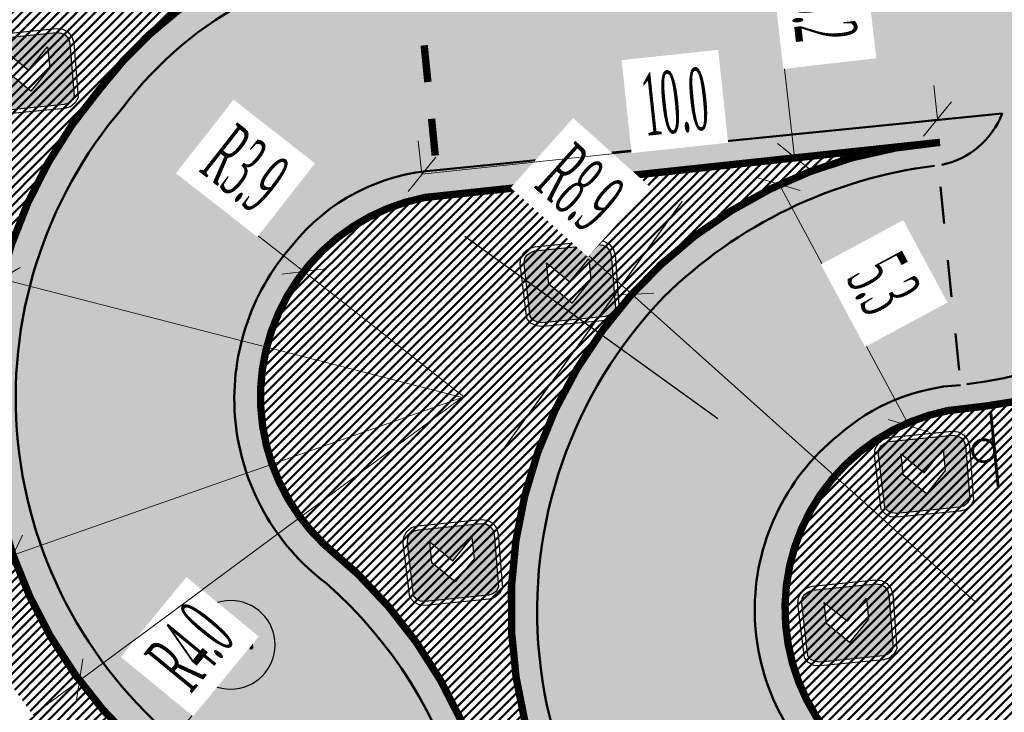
# Model space of a CAD drawing. Extents: x 2931 to 5026, y -2784 to 809.
# Tile 55 of 170: x 3214 to 3233, y -1753 to -1740. Entities that reach past the tile are written whole.
import ezdxf

# ---------------------------------------------------------------- set-up
doc = ezdxf.new("R2010")
doc.units = 0
doc.header["$MEASUREMENT"] = 0
doc.linetypes.add('CONTI', pattern=[0])
doc.layers.add('.', color=7, linetype='Continuous', lineweight=15)
doc.layers.add('SETKR', color=2, linetype='CONTI')
doc.styles.add('TimesNewRomanCyr', font='times.ttf', dxfattribs={"width": 0.4, "height": 1.2})
doc.styles.add('ViTEXT', font='isocpeur.ttf')
doc.dimstyles.new('GENPLAN1', dxfattribs={"dimscale": 0.5, "dimtxt": 1.2, "dimasz": 1.2, "dimexe": 1.3, "dimexo": 1.5, "dimgap": 0.5, "dimtad": 1, "dimdec": 1, "dimzin": 0, "dimdsep": 46, "dimtxsty": 'TimesNewRomanCyr', "dimblk1": 'OBLIQUE', "dimblk2": 'OBLIQUE', "dimsah": 1, "dimcen": 1, "dimadec": 0, "dimazin": 0, "dimtfac": 0.75, "dimtdec": 1, "dimtix": 1, "dimtmove": 0, "dimatfit": 3, "dimfxl": 1, "dimtvp": 1.2, "dimtfill": 1, "dimlwd": 0, "dimlwe": 0, "dimarcsym": 0})
pattern_1 = [(45, (0, 0), (-0.08838834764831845, 0.08838834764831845), [])]

# ---------------------------------------------------------------- blocks, each defined once
blk = doc.blocks.new('BL_333')
at = {"color": 0}
for p, q in [((0, -3), (0, 3)), ((-3, 0), (3, 0))]:
    blk.add_line(p, q, dxfattribs=at)
blk = doc.blocks.new('bstrtthtytt434')
at = {"layer": 'SETKR', "color": 92, "rotation": 324.2135499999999}
blk.add_blockref('BL_333', (3225.458685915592, 517.3150686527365), dxfattribs=at)
blk = doc.blocks.new('ПВПВПАВ')
at = {"layer": '.', "transparency": 33554625}
h = blk.add_hatch(color=256, dxfattribs=at)
h.dxf.hatch_style = 1
h.set_gradient(color1=(255, 0, 0), color2=(255, 0, 0), tint=0.6399999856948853)
h.paths.add_polyline_path([(1396674.333624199, -92008.221899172), (1396726.265784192, -91972.63277917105), (1396758.951864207, -91923.49613917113), (1396772.714424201, -91860.70445917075), (1396772.714424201, -91000.0068591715), (1396758.951864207, -90937.21517917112), (1396726.265784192, -90885.28301916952), (1396674.333624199, -90849.80141917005), (1395955.560168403, -90838.83437917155), (1395892.660968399, -90849.80141917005), (1395840.836328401, -90885.28301916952), (1395808.042728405, -90937.21517917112), (1395794.387688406, -91000.0068591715), (1395794.387688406, -91860.70445917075), (1395808.042728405, -91923.49613917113), (1395840.836328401, -91972.63277917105), (1395892.660968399, -92008.221899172), (1395955.560168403, -92021.8769391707)])
h.paths.add_polyline_path([(1396259.893134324, -91715.87501917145), (1395973.029774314, -91715.87501917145), (1396259.893134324, -91429.01165917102), (1395973.029774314, -91142.1482991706), (1396259.893134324, -91142.1482991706), (1396546.756494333, -91429.01165917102)], flags=16)
at = {"color": 1}
blk.add_lwpolyline([(1396824.539064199, -91000.0068591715), (1396808.196024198, -90915.38861917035), (1396761.747384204, -90847.00589917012), (1396696.160184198, -90800.5572591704), (1395955.560168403, -90784.2142191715), (1395870.8344084, -90800.5572591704), (1395802.559208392, -90847.00589917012), (1395756.110568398, -90915.38861917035), (1395739.660008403, -91000.0068591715), (1395739.660008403, -91860.70445917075), (1395756.110568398, -91942.6346991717), (1395802.559208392, -92010.90989917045), (1395870.8344084, -92057.35853917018), (1395955.560168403, -92073.80909917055), (1396696.160184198, -92057.35853917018), (1396764.435384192, -92010.90989917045), (1396810.8840242, -91942.6346991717), (1396827.334584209, -91860.70445917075), (1396824.539064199, -91000.0068591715)], dxfattribs=at)
blk.add_lwpolyline([(1396772.714424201, -91000.0068591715), (1396758.951864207, -90937.21517917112), (1396726.265784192, -90885.28301916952), (1396674.333624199, -90849.80141917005), (1395955.560168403, -90838.83437917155), (1395892.660968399, -90849.80141917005), (1395840.836328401, -90885.28301916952), (1395808.042728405, -90937.21517917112), (1395794.387688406, -91000.0068591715), (1395794.387688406, -91860.70445917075), (1395808.042728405, -91923.49613917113), (1395840.836328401, -91972.63277917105), (1395892.660968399, -92008.221899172), (1395955.560168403, -92021.8769391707), (1396674.333624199, -92008.221899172), (1396726.265784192, -91972.63277917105), (1396758.951864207, -91923.49613917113), (1396772.714424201, -91860.70445917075), (1396772.714424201, -91000.0068591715)], close=True, dxfattribs=at)
at = {"color": 7}
blk.add_lwpolyline([(1395973.029774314, -91142.1482991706), (1396259.893134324, -91429.01165917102), (1395973.029774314, -91715.87501917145), (1396259.893134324, -91715.87501917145), (1396546.756494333, -91429.01165917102), (1396259.893134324, -91142.1482991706), (1396259.893134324, -91142.1482991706)], close=True, dxfattribs=at)
blk = doc.blocks.new('_Oblique')
at = {"color": 0, "linetype": 'ByBlock', "lineweight": -2}
blk.add_line((-0.5, -0.5), (0.5, 0.5), dxfattribs=at)
blk = doc.blocks.new('*D242')
at = {"color": 0, "lineweight": 0, "transparency": 16777216}
for p in [(3218.986130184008, -1751.733950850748), (3214.53897057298, -1757.139569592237)]:
    blk.add_line(p, (3217.066633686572, -1754.067140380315), dxfattribs=at)
blk.add_arc((3214.53897057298, -1757.139569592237), 3.978555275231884, 45.86930409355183, 59.91688897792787, dxfattribs=at)
at = {"layer": 'Defpoints', "color": 0, "linetype": 'ByBlock', "lineweight": 50, "transparency": 16777216}
for p in [(3217.066633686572, -1754.067140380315), (3214.53897057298, -1757.139569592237)]:
    blk.add_point(p, dxfattribs=at)
at = {"color": 0, "linetype": 'ByBlock', "lineweight": 0, "transparency": 16777216, "xscale": 0.6, "yscale": 0.6, "zscale": 0.6, "rotation": 230.5561401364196}
blk.add_blockref('_Oblique', (3217.066633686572, -1754.067140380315), dxfattribs=at)
at = {"color": 0, "linetype": 'ByBlock', "lineweight": 50, "transparency": 16777216, "insert": (3217.741810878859, -1751.889478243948), "char_height": 1.2, "attachment_point": 5, "rotation": 50.55614013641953, "style": 'TimesNewRomanCyr', "bg_fill": 3, "box_fill_scale": 1.25, "bg_fill_color": 256, "bg_fill_true_color": 13158600, "bg_fill_transparency": 0}
blk.add_mtext('R4.0', dxfattribs=at)
blk = doc.blocks.new('*D243')
at = {"color": 0, "lineweight": 0, "transparency": 16777216}
for p in [(3222.975133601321, -1747.084300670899), (3211.482887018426, -1751.115852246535)]:
    blk.add_line(p, (3214.329928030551, -1750.117092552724), dxfattribs=at)
at = {"layer": 'Defpoints', "color": 0, "linetype": 'ByBlock', "lineweight": 50, "transparency": 16777216}
for p in [(3222.975133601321, -1747.084300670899), (3214.329928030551, -1750.117092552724)]:
    blk.add_point(p, dxfattribs=at)
at = {"color": 0, "linetype": 'ByBlock', "lineweight": 0, "transparency": 16777216, "xscale": 0.6, "yscale": 0.6, "zscale": 0.6, "rotation": 19.33118773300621}
blk.add_blockref('_Oblique', (3214.329928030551, -1750.117092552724), dxfattribs=at)
at = {"color": 0, "linetype": 'ByBlock', "lineweight": 50, "transparency": 16777216, "insert": (3212.054851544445, -1750.001581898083), "char_height": 1.2, "attachment_point": 5, "rotation": 19.33118773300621, "style": 'TimesNewRomanCyr', "bg_fill": 3, "box_fill_scale": 1.25, "bg_fill_color": 256, "bg_fill_true_color": 13158600, "bg_fill_transparency": 0}
blk.add_mtext('R9.2', dxfattribs=at)
blk = doc.blocks.new('*D244')
at = {"color": 0, "lineweight": 0, "transparency": 16777216}
for p in [(3222.97513360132, -1747.084300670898), (3213.183115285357, -1754.32595220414)]:
    blk.add_line(p, (3215.608948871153, -1752.531935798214), dxfattribs=at)
at = {"layer": 'Defpoints', "color": 0, "linetype": 'ByBlock', "lineweight": 50, "transparency": 16777216}
for p in [(3222.97513360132, -1747.084300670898), (3215.608948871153, -1752.531935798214)]:
    blk.add_point(p, dxfattribs=at)
at = {"color": 0, "linetype": 'ByBlock', "lineweight": 0, "transparency": 16777216, "xscale": 0.6, "yscale": 0.6, "zscale": 0.6, "rotation": 36.48464277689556}
blk.add_blockref('_Oblique', (3215.608948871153, -1752.531935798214), dxfattribs=at)
at = {"color": 0, "linetype": 'ByBlock', "lineweight": 50, "transparency": 16777216, "insert": (3213.401003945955, -1753.092555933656), "char_height": 1.2, "attachment_point": 5, "rotation": 36.484642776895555, "style": 'TimesNewRomanCyr', "bg_fill": 3, "box_fill_scale": 1.25, "bg_fill_color": 256, "bg_fill_true_color": 13158600, "bg_fill_transparency": 0}
blk.add_mtext('R9.2', dxfattribs=at)
blk = doc.blocks.new('*D247')
at = {"color": 0, "lineweight": 0, "transparency": 16777216}
for p in [(3211.181775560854, -1744.04426025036), (3222.975133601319, -1747.084300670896)]:
    blk.add_line(p, (3214.103412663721, -1744.797387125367), dxfattribs=at)
at = {"layer": 'Defpoints', "color": 0, "linetype": 'ByBlock', "lineweight": 50, "transparency": 16777216}
for p in [(3214.103412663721, -1744.797387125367), (3222.975133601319, -1747.084300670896)]:
    blk.add_point(p, dxfattribs=at)
at = {"color": 0, "linetype": 'ByBlock', "lineweight": 0, "transparency": 16777216, "xscale": 0.6, "yscale": 0.6, "zscale": 0.6, "rotation": 345.5452248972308}
blk.add_blockref('_Oblique', (3214.103412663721, -1744.797387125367), dxfattribs=at)
at = {"color": 0, "linetype": 'ByBlock', "lineweight": 50, "transparency": 16777216, "insert": (3212.276783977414, -1743.43623196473), "char_height": 1.2, "attachment_point": 5, "rotation": 345.5452248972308, "style": 'TimesNewRomanCyr', "bg_fill": 3, "box_fill_scale": 1.25, "bg_fill_color": 256, "bg_fill_true_color": 13158600, "bg_fill_transparency": 0}
blk.add_mtext('R9.2', dxfattribs=at)
blk = doc.blocks.new('*D248')
at = {"color": 0, "lineweight": 0, "transparency": 16777216}
for p in [(3223.988978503, -1743.08414447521), (3232.843574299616, -1751.019302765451)]:
    blk.add_line(p, (3226.235113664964, -1745.097046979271), dxfattribs=at)
at = {"layer": 'Defpoints', "color": 0, "linetype": 'ByBlock', "lineweight": 50, "transparency": 16777216}
for p in [(3226.235113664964, -1745.097046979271), (3232.843574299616, -1751.019302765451)]:
    blk.add_point(p, dxfattribs=at)
at = {"color": 0, "linetype": 'ByBlock', "lineweight": 0, "transparency": 16777216, "xscale": 0.6, "yscale": 0.6, "zscale": 0.6, "rotation": 318.1344904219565}
blk.add_blockref('_Oblique', (3226.235113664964, -1745.097046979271), dxfattribs=at)
at = {"color": 0, "linetype": 'ByBlock', "lineweight": 50, "transparency": 16777216, "insert": (3225.240578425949, -1743.048138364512), "char_height": 1.2, "attachment_point": 5, "rotation": 318.13449042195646, "style": 'TimesNewRomanCyr', "bg_fill": 3, "box_fill_scale": 1.25, "bg_fill_color": 256, "bg_fill_true_color": 13158600, "bg_fill_transparency": 0}
blk.add_mtext('R8.9', dxfattribs=at)
blk = doc.blocks.new('*D249')
at = {"color": 0, "lineweight": 0, "transparency": 16777216}
for p in [(3217.5489567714, -1742.80047534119), (3223.002932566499, -1747.070343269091)]:
    blk.add_line(p, (3219.92383058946, -1744.659742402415), dxfattribs=at)
at = {"layer": 'Defpoints', "color": 0, "linetype": 'ByBlock', "lineweight": 50, "transparency": 16777216}
for p in [(3219.92383058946, -1744.659742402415), (3223.002932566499, -1747.070343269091)]:
    blk.add_point(p, dxfattribs=at)
at = {"color": 0, "linetype": 'ByBlock', "lineweight": 0, "transparency": 16777216, "xscale": 0.6, "yscale": 0.6, "zscale": 0.6, "rotation": 321.9429319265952}
blk.add_blockref('_Oblique', (3219.92383058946, -1744.659742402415), dxfattribs=at)
at = {"color": 0, "linetype": 'ByBlock', "lineweight": 50, "transparency": 16777216, "insert": (3218.795401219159, -1742.681416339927), "char_height": 1.2, "attachment_point": 5, "rotation": 321.9429319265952, "style": 'TimesNewRomanCyr', "bg_fill": 3, "box_fill_scale": 1.25, "bg_fill_color": 256, "bg_fill_true_color": 13158600, "bg_fill_transparency": 0}
blk.add_mtext('R3.9', dxfattribs=at)
blk = doc.blocks.new('*D291')
at = {"color": 0, "lineweight": 0, "transparency": 16777216}
for p, q in [((3232.118850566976, -1741.722926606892), (3232.049631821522, -1741.076622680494)), ((3232.118850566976, -1741.722926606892), (3222.197842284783, -1742.785460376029)), ((3222.197842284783, -1742.785460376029), (3222.12862353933, -1742.13915644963))]:
    blk.add_line(p, q, dxfattribs=at)
at = {"layer": 'Defpoints', "color": 0, "linetype": 'ByBlock', "lineweight": 50, "transparency": 16777216}
for p in [(3232.166872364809, -1742.171312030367), (3222.197842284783, -1742.785460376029), (3222.245864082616, -1743.233845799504)]:
    blk.add_point(p, dxfattribs=at)
at = {"color": 0, "linetype": 'ByBlock', "lineweight": 0, "transparency": 16777216, "xscale": 0.6, "yscale": 0.6, "zscale": 0.6}
for p, rotation in [((3232.118850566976, -1741.722926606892), 6.113040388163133), ((3222.197842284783, -1742.785460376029), 186.1130403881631)]:
    blk.add_blockref('_Oblique', p, dxfattribs=dict(at, rotation=rotation))
at = {"color": 0, "linetype": 'ByBlock', "lineweight": 50, "transparency": 16777216, "insert": (3227.066539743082, -1741.396983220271), "char_height": 1.2, "attachment_point": 5, "rotation": 6.113040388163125, "style": 'TimesNewRomanCyr', "bg_fill": 3, "box_fill_scale": 1.25, "bg_fill_color": 256, "bg_fill_true_color": 13158600, "bg_fill_transparency": 0}
blk.add_mtext('10.0', dxfattribs=at)
blk = doc.blocks.new('*D294')
at = {"color": 0, "lineweight": 0, "transparency": 16777216}
for p, q in [((3229.070683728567, -1742.974153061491), (3229.643262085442, -1742.66649411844)), ((3229.070683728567, -1742.974153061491), (3231.57353656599, -1747.632166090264)), ((3231.57353656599, -1747.632166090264), (3232.146114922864, -1747.324507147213))]:
    blk.add_line(p, q, dxfattribs=at)
at = {"layer": 'Defpoints', "color": 0, "linetype": 'ByBlock', "lineweight": 50, "transparency": 16777216}
for p in [(3228.518091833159, -1743.271072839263), (3231.57353656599, -1747.632166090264), (3231.020944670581, -1747.929085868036)]:
    blk.add_point(p, dxfattribs=at)
at = {"color": 0, "linetype": 'ByBlock', "lineweight": 0, "transparency": 16777216, "xscale": 0.6, "yscale": 0.6, "zscale": 0.6}
for p, rotation in [((3229.070683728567, -1742.974153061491), 118.2501160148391), ((3231.57353656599, -1747.632166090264), 298.2501160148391)]:
    blk.add_blockref('_Oblique', p, dxfattribs=dict(at, rotation=rotation))
at = {"color": 0, "linetype": 'ByBlock', "lineweight": 50, "transparency": 16777216, "insert": (3231.081536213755, -1744.895103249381), "char_height": 1.2, "attachment_point": 5, "rotation": 298.2501160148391, "style": 'TimesNewRomanCyr', "bg_fill": 3, "box_fill_scale": 1.25, "bg_fill_color": 256, "bg_fill_true_color": 13158600, "bg_fill_transparency": 0}
blk.add_mtext('5.3', dxfattribs=at)
blk = doc.blocks.new('*D295')
at = {"color": 0, "lineweight": 0, "transparency": 16777216}
for p, q in [((3227.36171966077, -1737.422895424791), (3229.425920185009, -1737.188521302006)), ((3229.369930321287, -1742.456923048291), (3228.780069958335, -1737.261852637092)), ((3227.951580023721, -1742.617965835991), (3230.01578054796, -1742.383591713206))]:
    blk.add_line(p, q, dxfattribs=at)
at = {"layer": 'Defpoints', "color": 0, "linetype": 'ByBlock', "lineweight": 50, "transparency": 16777216}
for p in [(3228.780069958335, -1737.261852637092), (3226.616507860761, -1737.507508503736), (3227.206368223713, -1742.702578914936)]:
    blk.add_point(p, dxfattribs=at)
at = {"color": 0, "linetype": 'ByBlock', "lineweight": 0, "transparency": 16777216, "xscale": 0.6, "yscale": 0.6, "zscale": 0.6}
for p, rotation in [((3228.780069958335, -1737.261852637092), 96.47775419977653), ((3229.369930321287, -1742.456923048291), 276.4777541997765)]:
    blk.add_blockref('_Oblique', p, dxfattribs=dict(at, rotation=rotation))
at = {"color": 0, "linetype": 'ByBlock', "lineweight": 50, "transparency": 16777216, "insert": (3229.93160865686, -1739.762126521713), "char_height": 1.2, "attachment_point": 5, "rotation": 276.47775419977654, "style": 'TimesNewRomanCyr', "bg_fill": 3, "box_fill_scale": 1.25, "bg_fill_color": 256, "bg_fill_true_color": 13158600, "bg_fill_transparency": 0}
blk.add_mtext('5.2', dxfattribs=at)

msp = doc.modelspace()

# ---------------------------------------------------------------- hatches: boundary and pattern name
at = {"layer": '.', "linetype": 'ByBlock', "lineweight": 50}
h = msp.add_hatch(dxfattribs=at)
h.set_pattern_fill('ANSI31', color=252)
h.set_pattern_definition(pattern_1)
edge = h.paths.add_edge_path()
edge.add_line((3056.579508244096, -1552.571742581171), (3060.468574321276, -1561.784514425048))
edge.add_line((3060.468574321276, -1561.784514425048), (3091.428099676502, -1548.71530551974))
edge.add_arc((3092.594819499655, -1551.479137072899), 2.999999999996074, 59.08883293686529, 112.8864824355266, ccw=False)
edge.add_line((3094.135944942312, -1548.905242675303), (3125.421424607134, -1567.637498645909))
edge.add_arc((3123.880299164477, -1570.21139304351), 3.000000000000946, 6.846905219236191, 59.0888329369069, ccw=False)
edge.add_line((3126.858903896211, -1569.853742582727), (3145.92372928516, -1728.630496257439))
edge.add_line((3145.92372928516, -1728.630496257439), (3153.629677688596, -1792.807610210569))
edge.add_line((3153.629677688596, -1792.807610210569), (3155.627738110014, -1829.886791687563))
edge.add_line((3155.627738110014, -1829.886791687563), (3160.809987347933, -1929.677250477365))
edge.add_arc((3157.814024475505, -1929.832834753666), 2.999999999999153, -86.74722545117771, 2.9727744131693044, ccw=False)
edge.add_line((3157.984247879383, -1932.828001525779), (3050.375705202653, -1938.943685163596))
edge.add_line((3050.375705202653, -1938.943685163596), (3050.943116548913, -1948.927574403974))
edge.add_line((3050.943116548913, -1948.927574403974), (3313.191871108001, -1934.085954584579))
edge.add_line((3313.191871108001, -1934.085954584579), (3312.624459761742, -1924.102065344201))
edge.add_line((3312.624459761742, -1924.102065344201), (3173.95866141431, -1931.920132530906))
edge.add_arc((3173.788438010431, -1928.924965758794), 2.999999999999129, 182.972774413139, 273.2527745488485, ccw=False)
edge.add_line((3170.792475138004, -1929.080550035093), (3164.49681413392, -1808.401511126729))
edge.add_line((3164.49681413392, -1808.401511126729), (3163.4838931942, -1789.746789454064))
edge.add_line((3163.4838931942, -1789.746789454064), (3160.81852438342, -1767.850807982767))
edge.add_arc((3164.480270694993, -1768.183669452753), 3.67684413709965, 91.76941746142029, 174.8059522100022, ccw=False)
edge.add_line((3164.36673985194, -1764.508578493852), (3165.328204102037, -1764.41580848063))
edge.add_line((3165.328204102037, -1764.41580848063), (3157.302999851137, -1682.607566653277))
edge.add_arc((3156.299241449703, -1676.094509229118), 6.589950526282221, 187.8889569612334, 278.7611968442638, ccw=False)
edge.add_line((3149.771658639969, -1676.999003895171), (3140.934979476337, -1603.166915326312))
edge.add_line((3140.934979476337, -1603.166915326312), (3139.504408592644, -1590.505141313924))
edge.add_line((3139.504408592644, -1590.505141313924), (3136.203008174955, -1563.793057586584))
edge.add_arc((3133.224403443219, -1564.150708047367), 3.000000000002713, 6.84690521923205, 59.08883293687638)
edge.add_line((3134.765528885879, -1561.576813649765), (3099.87037971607, -1540.683259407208))
edge.add_arc((3101.693711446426, -1538.024492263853), 3.223907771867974, 157.9186088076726, 235.5584146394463, ccw=False)
edge.add_line((3098.706274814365, -1536.812550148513), (3108.700353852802, -1520.326220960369))
edge.add_arc((3111.264605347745, -1521.883338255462), 3.00000000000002, 58.73218183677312, 148.732181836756, ccw=False)
edge.add_line((3112.821722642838, -1519.319086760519), (3205.618491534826, -1575.669040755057))
edge.add_line((3205.618491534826, -1575.669040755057), (3207.292050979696, -1576.579148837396))
edge.add_line((3207.292050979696, -1576.579148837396), (3243.014474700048, -1589.924592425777))
edge.add_line((3243.014474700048, -1589.924592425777), (3266.942729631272, -1598.799066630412))
edge.add_line((3266.942729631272, -1598.799066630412), (3413.241120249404, -1686.858465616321))
edge.add_line((3413.241120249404, -1686.858465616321), (3418.398145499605, -1678.290788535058))
edge.add_line((3418.398145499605, -1678.290788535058), (3272.099754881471, -1590.231389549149))
edge.add_line((3272.099754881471, -1590.231389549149), (3270.420061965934, -1589.423131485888))
edge.add_line((3270.420061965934, -1589.423131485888), (3212.929790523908, -1568.101228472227))
edge.add_line((3212.929790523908, -1568.101228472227), (3210.80888251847, -1567.121535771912))
edge.add_line((3210.80888251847, -1567.121535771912), (3103.502412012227, -1501.960703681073))
edge.add_arc((3105.05952930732, -1499.39645218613), 2.999999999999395, 149.0720988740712, 238.7321818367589, ccw=False)
edge.add_line((3102.486085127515, -1497.85457506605), (3107.443599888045, -1489.580318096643))
edge.add_line((3107.443599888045, -1489.580318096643), (3098.865452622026, -1484.440727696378))
edge.add_line((3098.865452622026, -1484.440727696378), (3093.95672483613, -1492.633557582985))
edge.add_arc((3091.383280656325, -1491.091680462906), 2.999999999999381, 238.7321818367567, 329.07209887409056, ccw=False)
edge.add_line((3089.826163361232, -1493.655931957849), (3029.258160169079, -1456.876588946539))
edge.add_line((3029.258160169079, -1456.876588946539), (3024.067769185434, -1465.424093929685))
edge.add_line((3024.067769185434, -1465.424093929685), (3099.145714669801, -1511.014461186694))
edge.add_arc((3097.588597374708, -1513.578712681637), 2.999999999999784, -31.267816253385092, 58.732181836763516, ccw=False)
edge.add_line((3100.152848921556, -1515.135829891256), (3084.60404677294, -1540.741504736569))
edge.add_line((3084.60404677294, -1540.741504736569), (3056.579508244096, -1552.571742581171))
h = msp.add_hatch(dxfattribs=at)
h.set_pattern_fill('ANSI31', color=72)
h.set_pattern_definition(pattern_1)
edge = h.paths.add_edge_path()
edge.add_line((3198.64854658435, -1772.84186215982), (3204.228626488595, -1772.211541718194))
edge.add_line((3204.228626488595, -1772.211541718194), (3205.797166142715, -1786.120879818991))
edge.add_line((3205.797166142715, -1786.120879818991), (3240.426562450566, -1782.215137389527))
edge.add_line((3240.426562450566, -1782.215137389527), (3240.44861768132, -1782.410685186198))
edge.add_line((3240.44861768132, -1782.410685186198), (3240.049289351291, -1782.456821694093))
edge.add_line((3240.049289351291, -1782.456821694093), (3241.597948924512, -1796.176200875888))
edge.add_line((3241.597948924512, -1796.176200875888), (3241.996162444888, -1796.131186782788))
edge.add_line((3241.996162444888, -1796.131186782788), (3242.018783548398, -1796.331302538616))
edge.add_line((3242.018783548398, -1796.331302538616), (3164.317276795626, -1805.095014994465))
edge.add_line((3164.317276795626, -1805.095014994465), (3165.502113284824, -1827.671693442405))
edge.add_line((3165.502113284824, -1827.671693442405), (3169.410030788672, -1827.461110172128))
edge.add_line((3169.410030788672, -1827.461110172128), (3168.370118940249, -1808.99312971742))
edge.add_line((3168.370118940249, -1808.99312971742), (3257.968945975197, -1804.35639741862))
edge.add_line((3257.968945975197, -1804.35639741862), (3268.704736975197, -1803.207274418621))
edge.add_line((3268.704736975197, -1803.207274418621), (3270.714068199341, -1802.941323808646))
edge.add_line((3270.714068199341, -1802.941323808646), (3269.535281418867, -1793.430181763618))
edge.add_line((3269.535281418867, -1793.430181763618), (3268.265415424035, -1789.367910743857))
edge.add_line((3268.265415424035, -1789.367910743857), (3268.137689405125, -1776.730590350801))
edge.add_line((3268.137689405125, -1776.730590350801), (3268.591353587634, -1776.739380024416))
edge.add_line((3268.591353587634, -1776.739380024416), (3271.151259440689, -1756.651503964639))
edge.add_line((3271.151259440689, -1756.651503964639), (3253.464385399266, -1678.575218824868))
edge.add_line((3253.464385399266, -1678.575218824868), (3246.166203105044, -1642.943717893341))
edge.add_line((3246.166203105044, -1642.943717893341), (3240.206266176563, -1605.984923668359))
edge.add_line((3240.206266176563, -1605.984923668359), (3243.364342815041, -1590.528663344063))
edge.add_line((3243.364342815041, -1590.528663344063), (3206.455271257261, -1576.124094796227))
edge.add_line((3206.455271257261, -1576.124094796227), (3113.046281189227, -1522.808445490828))
edge.add_line((3113.046281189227, -1522.808445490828), (3101.14519328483, -1541.432807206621))
edge.add_line((3101.14519328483, -1541.432807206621), (3134.765528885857, -1561.576813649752))
edge.add_arc((3133.22440344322, -1564.150708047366), 3.000000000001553, 6.849462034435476, 59.088832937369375, ccw=False)
edge.add_line((3136.202992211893, -1563.792924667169), (3146.943135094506, -1653.222730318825))
edge.add_line((3146.943135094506, -1653.222730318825), (3222.727371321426, -1644.063239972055))
edge.add_arc((3223.040655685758, -1647.949911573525), 3.899277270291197, 6.922887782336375, 94.60835138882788, ccw=False)
edge.add_arc((3223.040740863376, -1647.949941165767), 3.899196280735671, -81.47081594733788, 6.923470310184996, ccw=False)
edge.add_line((3223.619042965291, -1651.806014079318), (3196.190003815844, -1655.121177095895))
edge.add_arc((3198.473142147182, -1672.682791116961), 17.70940449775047, 97.40732442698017, 105.2026607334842)
edge.add_arc((3203.298833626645, -1690.430110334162), 36.10110462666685, 105.2072041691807, 108.1649889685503)
edge.add_arc((3188.026555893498, -1642.727951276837), 13.9895464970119, 277.1896508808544, 286.6895548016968, ccw=False)
edge.add_line((3189.777404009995, -1656.607502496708), (3187.842487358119, -1656.841381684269))
edge.add_arc((3184.99443761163, -1658.696363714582), 3.398874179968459, 6.9207488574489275, 33.07686530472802, ccw=False)
edge.add_arc((3184.993523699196, -1658.69677596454), 3.399831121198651, -83.07989968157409, 6.925789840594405, ccw=False)
edge.add_arc((3184.99346771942, -1658.696460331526), 3.400151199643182, 163.5011670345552, 276.9203959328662, ccw=False)
edge.add_line((3181.733315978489, -1657.730831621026), (3147.972979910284, -1661.805289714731))
edge.add_line((3147.972979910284, -1661.805289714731), (3149.771658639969, -1676.999003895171))
edge.add_arc((3156.299241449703, -1676.094509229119), 6.589950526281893, 187.88895696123, 278.7611968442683)
edge.add_line((3157.302999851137, -1682.607566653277), (3156.287946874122, -1672.260203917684))
edge.add_arc((3165.559726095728, -1672.702411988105), 9.282318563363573, 100.07270603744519, 177.2694053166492, ccw=False)
edge.add_line((3163.936269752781, -1663.563165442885), (3168.630711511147, -1663.09359350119))
edge.add_arc((3169.037464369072, -1672.297222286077), 9.212612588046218, 9.79482017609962, 92.53053086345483, ccw=False)
edge.add_line((3178.11578730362, -1670.729968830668), (3178.310066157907, -1672.672228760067))
edge.add_line((3178.310066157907, -1672.672228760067), (3182.539779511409, -1679.443903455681))
edge.add_line((3182.539779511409, -1679.443903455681), (3183.799722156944, -1692.286285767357))
edge.add_line((3183.799722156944, -1692.286285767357), (3187.002343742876, -1691.965936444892))
edge.add_line((3187.002343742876, -1691.965936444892), (3189.210950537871, -1714.886238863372))
edge.add_line((3189.210950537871, -1714.886238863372), (3186.060597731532, -1715.201359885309))
edge.add_line((3186.060597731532, -1715.201359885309), (3186.254695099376, -1717.141805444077))
edge.add_line((3186.254695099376, -1717.141805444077), (3183.233715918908, -1722.304679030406))
edge.add_arc((3187.73220544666, -1721.857132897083), 4.520697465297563, 185.6815518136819, 272.2770185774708)
edge.add_line((3187.911817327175, -1726.374260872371), (3193.870304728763, -1725.778249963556))
edge.add_arc((3192.734762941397, -1721.213392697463), 4.703974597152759, 283.9692133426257, 366.943481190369)
edge.add_line((3197.404238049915, -1720.644728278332), (3197.262375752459, -1719.365448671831))
edge.add_line((3197.262375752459, -1719.365448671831), (3193.661081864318, -1717.879078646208))
edge.add_line((3193.661081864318, -1717.879078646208), (3192.899904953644, -1710.493109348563))
edge.add_line((3192.899904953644, -1710.493109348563), (3189.682132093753, -1710.814974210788))
edge.add_line((3189.682132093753, -1710.814974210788), (3185.735106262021, -1671.355455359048))
edge.add_line((3185.735106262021, -1671.355455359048), (3188.844983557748, -1671.044382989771))
edge.add_line((3188.844983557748, -1671.044382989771), (3188.789684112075, -1670.436909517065))
edge.add_arc((3202.589761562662, -1673.932293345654), 14.23586477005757, 99.41612415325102, 165.7866270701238, ccw=False)
edge.add_line((3200.260722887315, -1659.888240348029), (3222.923904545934, -1657.621305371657))
edge.add_arc((3223.460798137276, -1670.595722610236), 12.98552106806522, 5.712137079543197, 92.3696013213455, ccw=False)
edge.add_line((3236.381839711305, -1669.303266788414), (3237.467507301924, -1680.175342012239))
edge.add_line((3237.467507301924, -1680.175342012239), (3245.489102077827, -1760.369463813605))
edge.add_arc((3232.636911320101, -1760.990893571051), 12.86720568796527, -83.64731502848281, 2.7682123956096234, ccw=False)
edge.add_line((3234.060644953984, -1773.77908987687), (3215.68325286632, -1775.617329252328))
edge.add_arc((3214.378686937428, -1762.897090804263), 12.78696048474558, 185.7956058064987, 275.8556841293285, ccw=False)
edge.add_line((3201.657087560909, -1764.188318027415), (3199.058106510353, -1738.113761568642))
edge.add_arc((3194.432319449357, -1738.576466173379), 4.648870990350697, 5.712137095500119, 93.3895282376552)
edge.add_line((3194.157459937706, -1733.935727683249), (3187.347289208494, -1734.627366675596))
edge.add_arc((3187.957506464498, -1738.984328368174), 4.399486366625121, 97.97273957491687, 185.7133964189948)
edge.add_line((3183.579875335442, -1739.422307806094), (3184.27298960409, -1746.350795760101))
edge.add_line((3184.27298960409, -1746.350795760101), (3184.892601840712, -1746.84194319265))
edge.add_line((3184.892601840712, -1746.84194319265), (3197.794868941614, -1745.614976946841))
edge.add_line((3197.794868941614, -1745.614976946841), (3199.787466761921, -1766.345835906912))
edge.add_arc((3189.185059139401, -1767.471623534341), 10.66200943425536, -84.22149646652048, 6.061084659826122, ccw=False)
edge.add_line((3190.258542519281, -1778.079454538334), (3179.89345328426, -1779.128373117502))
edge.add_arc((3178.567549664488, -1766.175993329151), 13.02006768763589, 184.5809880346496, 275.8448699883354, ccw=False)
edge.add_line((3165.58907542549, -1767.215882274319), (3165.328204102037, -1764.41580848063))
edge.add_line((3165.328204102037, -1764.41580848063), (3164.846212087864, -1764.462315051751))
edge.add_line((3164.846212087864, -1764.462315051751), (3167.773249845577, -1790.409524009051))
edge.add_line((3167.773249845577, -1790.409524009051), (3200.231651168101, -1786.748496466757))
edge.add_line((3200.231651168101, -1786.748496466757), (3198.64854658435, -1772.84186215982))
h = msp.add_hatch(dxfattribs=at)
h.set_pattern_fill('ANSI31', color=72)
h.set_pattern_definition(pattern_1)
h.paths.add_polyline_path([(3220.314957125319, -1749.910528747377, -0.4206425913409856), (3221.626871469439, -1763.026102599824, -0.1841086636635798), (3216.52528525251, -1765.903109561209), (3225.273436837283, -1764.965764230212, 0.7056150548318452), (3226.869658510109, -1757.822481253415, -0.3845645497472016), (3225.667068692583, -1745.799855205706, -0.2039938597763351), (3231.631192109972, -1742.228683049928), (3222.245864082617, -1743.233845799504, 0.6092905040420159)])
h.paths.add_polyline_path([(3211.090258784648, -1732.293469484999, 0.408094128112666), (3207.188754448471, -1737.466191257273), (3209.053512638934, -1756.614746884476, 0.4364639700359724), (3215.087378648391, -1761.080147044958, 0.6245440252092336), (3217.309228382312, -1754.283948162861, -0.4257554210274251), (3216.003330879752, -1741.140280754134, -0.2275587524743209), (3222.054241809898, -1738.025518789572), (3229.432751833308, -1737.187745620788, 0.9142662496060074), (3228.778682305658, -1730.628215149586)])
h = msp.add_hatch(dxfattribs=at)
h.set_pattern_fill('ANSI31', color=72)
h.set_pattern_definition(pattern_1)
edge = h.paths.add_edge_path()
edge.add_arc((3233.076580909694, -1751.152771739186), 3.891491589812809, 101.1392377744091, 234.5203344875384)
edge.add_arc((3224.468705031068, -1761.202550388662), 9.362610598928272, -67.51086772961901, 47.301208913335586, ccw=False)
edge.add_line((3228.049980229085, -1769.853154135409), (3233.834892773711, -1769.221088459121))
edge.add_arc((3232.41598941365, -1760.937218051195), 8.404510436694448, 279.7195913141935, 361.4789655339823)
edge.add_line((3240.817700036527, -1760.720298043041), (3239.515593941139, -1747.702779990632))
edge.add_arc((3237.155542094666, -1748.247884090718), 2.42218562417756, 13.00560533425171, 104.2829337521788)
edge.add_arc((3231.997974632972, -1739.404761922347), 7.936562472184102, 272.35986224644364, 305.0684524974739, ccw=False)
at = {"lineweight": 40, "true_color": 0x7d7d7d}
h = msp.add_hatch(color=8, dxfattribs=at)
h.dxf.hatch_style = 1
h.paths.add_polyline_path([(3236.401700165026, -1669.520170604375, 0.4020912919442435), (3222.923904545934, -1657.621305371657), (3200.260722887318, -1659.888240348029, 0.2979728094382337), (3188.789684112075, -1670.436909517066), (3188.845210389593, -1671.044360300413), (3185.735106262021, -1671.355455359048), (3187.121516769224, -1685.21578814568), (3188.507927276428, -1699.076120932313), (3189.682132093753, -1710.814974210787), (3192.899904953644, -1710.493109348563), (3193.661081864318, -1717.879078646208), (3197.262375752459, -1719.365448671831), (3197.363281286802, -1720.374229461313, -0.3954589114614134), (3193.870304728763, -1725.778249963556), (3187.911817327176, -1726.374260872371, -0.3717798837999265), (3183.269049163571, -1722.657915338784), (3183.233715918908, -1722.304679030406), (3186.254695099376, -1717.141805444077), (3186.060597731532, -1715.201359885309), (3189.210950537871, -1714.886238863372), (3188.212792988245, -1704.907379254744), (3187.002343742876, -1691.965936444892), (3183.799722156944, -1692.286285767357), (3182.539779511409, -1679.443903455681), (3178.310066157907, -1672.672228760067), (3178.11578730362, -1670.729968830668, 0.3775479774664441), (3168.630711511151, -1663.09359350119), (3163.936269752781, -1663.563165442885, 0.3501788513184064), (3156.287946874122, -1672.260203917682), (3163.262400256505, -1743.35718177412), (3165.567260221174, -1766.893375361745, 0.4407652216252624), (3180.447832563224, -1779.059575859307), (3185.9967051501, -1778.504537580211), (3190.085791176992, -1778.095517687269, 0.4204379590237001), (3199.787466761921, -1766.345835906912), (3197.794868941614, -1745.614976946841), (3185.071573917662, -1746.824923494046, -0.4023531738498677), (3184.272989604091, -1746.350795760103), (3183.582524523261, -1739.448023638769, -0.4044187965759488), (3187.3472892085, -1734.627366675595), (3190.44205377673, -1734.31780598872), (3193.612779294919, -1734.000402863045, -0.4559087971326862), (3199.07801153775, -1738.404575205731), (3201.657087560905, -1764.188318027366, 0.41452071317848), (3215.683252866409, -1775.617329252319), (3234.060644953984, -1773.77908987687, 0.3960063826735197), (3245.489102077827, -1760.369463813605)])
h.paths.add_polyline_path([(3207.03778315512, -1691.662486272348), (3216.344721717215, -1690.656911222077, -0.460910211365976), (3217.20601253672, -1691.254552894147), (3217.713877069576, -1696.331817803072), (3223.105556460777, -1695.792503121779), (3222.596895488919, -1690.707277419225, -0.5043845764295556), (3223.101133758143, -1690.129321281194), (3228.150711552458, -1689.624226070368), (3227.609384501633, -1684.212428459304), (3206.745009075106, -1686.299433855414, -0.4135501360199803), (3201.883217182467, -1682.660645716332), (3200.86529559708, -1672.484199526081, -0.4125955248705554), (3204.897344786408, -1667.761941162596), (3223.713569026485, -1665.87980662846, -0.3863695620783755), (3228.194028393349, -1669.717405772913, -0.3919432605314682), (3224.458895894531, -1674.848031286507), (3214.864717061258, -1675.807710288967, -0.4215503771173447), (3214.235686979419, -1675.314425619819), (3213.723767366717, -1670.196622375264), (3208.388326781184, -1670.730311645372), (3208.870741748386, -1675.55314871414, -0.3166142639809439), (3208.485410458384, -1676.45006074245), (3203.332663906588, -1676.965475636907), (3203.862076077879, -1682.258156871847), (3223.979733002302, -1680.245843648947, -0.3921261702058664), (3229.549203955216, -1683.651176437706), (3230.536660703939, -1693.523057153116, -0.4350801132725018), (3225.963019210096, -1698.427367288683), (3217.188723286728, -1699.305035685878, -0.4413046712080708), (3216.619709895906, -1698.956683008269), (3216.102574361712, -1693.786734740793), (3210.681480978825, -1694.328991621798), (3211.174444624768, -1699.257286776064, -0.51086082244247), (3210.583513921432, -1699.914620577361), (3205.645078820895, -1700.408598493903), (3206.185945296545, -1705.815791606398), (3226.496118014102, -1703.784221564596, -0.423874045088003), (3231.904694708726, -1707.578876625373), (3232.935134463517, -1717.880470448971, -0.3809339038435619), (3228.854507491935, -1722.369988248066), (3210.290027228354, -1724.226941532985, -0.9445699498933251), (3209.381247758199, -1715.15300357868), (3218.711040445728, -1714.258478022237, -0.3488442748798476), (3219.560053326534, -1714.789970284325), (3220.061773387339, -1719.805805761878), (3225.413531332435, -1719.270484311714), (3224.903551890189, -1714.171095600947, -0.5458820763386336), (3225.389042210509, -1713.652014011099), (3230.422945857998, -1713.14848664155), (3229.887738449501, -1707.797868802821), (3209.070923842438, -1709.880116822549, -0.3853398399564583), (3204.229524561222, -1706.117335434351), (3203.215527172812, -1695.980120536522, -0.3584784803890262)], flags=16)
h.paths.add_polyline_path([(3178.778094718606, -1722.589811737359, -0.2214065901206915), (3175.505947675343, -1732.782386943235, 0.277982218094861), (3172.34860886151, -1742.722983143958), (3174.010432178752, -1759.336694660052), (3186.543428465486, -1758.083053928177, -0.4398097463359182), (3187.521916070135, -1759.255269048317), (3188.161130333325, -1765.645672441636, -0.3970099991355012), (3184.175926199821, -1770.553573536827), (3178.706707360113, -1771.058829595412, -0.4396297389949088), (3173.720061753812, -1766.619939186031), (3164.486291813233, -1672.262030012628, -0.9017496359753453), (3173.65223744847, -1671.345185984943)], flags=16)
h.paths.add_polyline_path([(3211.090258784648, -1732.293469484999), (3228.778682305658, -1730.628215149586, -0.9142662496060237), (3229.432751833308, -1737.187745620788), (3222.054241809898, -1738.025518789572, 0.2275587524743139), (3216.003330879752, -1741.140280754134, 0.4257554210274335), (3217.309228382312, -1754.283948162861, -0.6245440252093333), (3215.087378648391, -1761.080147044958, -0.4364639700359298), (3209.053512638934, -1756.614746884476), (3207.188754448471, -1737.466191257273, -0.4080941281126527)], flags=16)
h.paths.add_polyline_path([(3178.378493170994, -1739.987512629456), (3179.649217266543, -1752.691296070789), (3192.387924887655, -1751.417078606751, -0.4225555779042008), (3193.163162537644, -1752.245383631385), (3194.33725093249, -1764.545343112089, -1), (3193.353733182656, -1764.730770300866), (3192.121418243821, -1752.410973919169), (3179.425863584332, -1753.680874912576, -0.4470715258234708), (3178.614138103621, -1752.769719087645), (3177.358061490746, -1740.212370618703, -1)], flags=16)
h.paths.add_polyline_path([(3222.245864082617, -1743.233845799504), (3231.631192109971, -1742.228683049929, -0.01518137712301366), (3232.166872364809, -1742.171312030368), (3231.631192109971, -1742.228683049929, 0.2039938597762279), (3225.667068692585, -1745.799855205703, 0.3845645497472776), (3226.869658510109, -1757.822481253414, -0.710203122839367), (3225.226810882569, -1764.9707600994), (3216.525285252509, -1765.903109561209, -0.02130585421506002), (3215.828828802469, -1765.977733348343), (3216.525285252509, -1765.903109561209, 0.1841086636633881), (3221.626871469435, -1763.026102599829, 0.4206425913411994), (3220.314957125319, -1749.910528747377, -0.6092905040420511)], flags=16)
h.paths.add_polyline_path([(3232.32476832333, -1747.334593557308), (3232.728894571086, -1747.286826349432), (3233.10467408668, -1747.2424096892, 0.1243413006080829), (3236.55796378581, -1745.900570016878, -0.4207583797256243), (3239.515593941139, -1747.70277999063), (3240.817700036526, -1760.720298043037, -0.3726884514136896), (3233.83489277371, -1769.221088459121), (3228.049980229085, -1769.853154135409, 0.5475524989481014), (3230.817904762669, -1754.321697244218, -0.6580089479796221)], flags=16)

# ---------------------------------------------------------------- linework, layer by layer
at = {"color": 255, "lineweight": 50, "ltscale": 1000}
for points in [[(3232.685182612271, -1746.829726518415, 0.3997811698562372), (3239.10275391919, -1739.084561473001), (3238.48324358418, -1732.756343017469, 0.3486771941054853), (3229.443149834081, -1726.399984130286), (3214.38257961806, -1727.906451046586), (3214.034220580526, -1724.423808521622), (3214.580117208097, -1724.369204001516), (3214.92847624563, -1727.851846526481)], [(3215.17927097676, -1761.641368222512, 0.6258623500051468), (3217.682860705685, -1753.854431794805, -0.4272872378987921), (3216.446737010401, -1741.496558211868, -0.2290096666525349), (3222.093860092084, -1738.593224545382), (3229.517476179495, -1737.750329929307, 0.9198754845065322), (3228.748235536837, -1730.060016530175), (3211.021633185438, -1731.728865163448, 0.4084906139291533), (3206.62372695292, -1737.529991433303), (3208.488001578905, -1756.673581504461, 0.4359660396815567), (3215.17927097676, -1761.641368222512)], [(3215.554237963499, -1765.626724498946, 0.6571882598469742), (3220.354444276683, -1750.660941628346, -0.4360491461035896), (3219.703723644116, -1744.155505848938, -0.2143245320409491), (3222.4828041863, -1742.707479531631), (3233.362689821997, -1741.617051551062, -0.2549455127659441), (3232.200816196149, -1742.604589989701, -0.2549455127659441)]]:
    msp.add_lwpolyline(points, format="xyb", dxfattribs=at)
at = {"const_width": 0.142137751}
msp.add_lwpolyline([(3215.087378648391, -1761.080147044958, 0.6245440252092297), (3217.309228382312, -1754.283948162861, -0.4257554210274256), (3216.003330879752, -1741.140280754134, -0.2275587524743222), (3222.054241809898, -1738.025518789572), (3229.432751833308, -1737.187745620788, 0.9142662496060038), (3228.778682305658, -1730.628215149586), (3211.090258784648, -1732.293469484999, 0.4080941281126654), (3207.188754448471, -1737.466191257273), (3209.053512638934, -1756.614746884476, 0.436463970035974)], format="xyb", close=True, dxfattribs=at)
at = {"color": 5, "const_width": 0.142137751}
for points in [[(3222.312763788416, -1741.010323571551), (3222.242028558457, -1740.303163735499)], [(3222.454510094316, -1742.42461559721), (3222.383774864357, -1741.717455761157)]]:
    msp.add_lwpolyline(points, dxfattribs=at)
for points, format in [([(3232.166872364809, -1742.171312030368, 0.1421, 0.1421, 0), (3222.245864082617, -1743.233845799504, 0.1421, 0.1421, 0.6092905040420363), (3220.314957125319, -1749.910528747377, 0.1421, 0.1421, -0.4206425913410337), (3221.626871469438, -1763.026102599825, 0.1421, 0.1421, -0.2062234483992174), (3215.828828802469, -1765.977733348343, 0.1421, 0.1421, 0), (3225.226810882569, -1764.9707600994, 0.1421, 0.1421, 0.7102031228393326), (3226.869658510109, -1757.822481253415, 0.1421, 0.1421, -0.3845645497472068), (3225.667068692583, -1745.799855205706, 0.1421, 0.1421, -0.2198561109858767), (3232.166872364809, -1742.171312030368, 0.1421, 0.1421, 0), (3231.631192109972, -1742.228683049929, 0, 0, 0)], "xyseb"), ([(3225.811627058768, -1770.097718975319, 0.142137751, 0.142137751, 0), (3233.834892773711, -1769.221088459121, 0.142137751, 0.142137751, 0.3726884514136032), (3240.817700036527, -1760.720298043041, 0.142137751, 0.142137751, 0), (3239.515593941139, -1747.702779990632, 0.142137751, 0.142137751, 0.4207583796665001), (3236.557963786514, -1745.900570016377, 0.142137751, 0.142137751, -0.1271588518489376), (3233.021333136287, -1747.252260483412, 0.142137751, 0.142137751, 0), (3232.728894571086, -1747.286826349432, 0.142137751, 0.142137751, 0), (3232.32476832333, -1747.334593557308, 0.142137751, 0.142137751, 0.6580089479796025), (3230.817904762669, -1754.321697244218, 0.142137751, 0.142137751, -0.5475524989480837), (3228.049980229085, -1769.853154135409, 0, 0, 0)], "xyseb"), ([(3219.368801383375, -1751.761467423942, 1), (3217.671617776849, -1751.931231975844, 1), (3219.368801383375, -1751.761467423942)], "xyb")]:
    msp.add_lwpolyline(points, format=format)
at = {"color": 2, "lineweight": 50, "ltscale": 1000}
for points in [[(3232.059867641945, -1742.623036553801, 0.1647848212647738), (3226.85418861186, -1745.145688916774, 0.4623314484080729), (3228.177100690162, -1758.37121018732, -0.3138711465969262), (3228.659799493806, -1763.196884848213, -0.2279257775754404), (3225.420221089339, -1765.476254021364, -0.2279257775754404)], [(3225.897912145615, -1769.619636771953, 0.6495528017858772), (3230.299178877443, -1754.597296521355, -0.4868769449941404), (3230.209754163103, -1747.813418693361, -0.1698450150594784), (3232.561056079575, -1746.843394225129)]]:
    msp.add_lwpolyline(points, format="xyb", dxfattribs=at)
for points in [[(3232.249269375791, -1743.73194623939), (3232.178534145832, -1743.024786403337)], [(3232.391015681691, -1745.146238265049), (3232.320280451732, -1744.439078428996)], [(3232.532761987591, -1746.560530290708), (3232.462026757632, -1745.853370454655)]]:
    msp.add_lwpolyline(points, dxfattribs=at)
at = {"lineweight": 60}
msp.add_lwpolyline([(3233.28908851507, -1748.794588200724), (3233.147618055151, -1747.380268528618)], dxfattribs=at)
msp.add_circle((3233.006205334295, -1748.108648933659), 0.2132066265, dxfattribs=at)

# ---------------------------------------------------------------- block references
at = {"linetype": 'ByBlock'}
msp.add_blockref('bstrtthtytt434', (0, -2263.049007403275), dxfattribs=at)
at = {"xscale": -0.00142137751, "yscale": 0.00142137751, "zscale": 0.00142137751, "rotation": 95.71213707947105}
for p in [(2887.791264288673, 221.0448635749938), (2898.20522653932, 216.9646429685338), (2905.024335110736, 213.2920806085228), (2895.956176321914, 211.5957886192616), (2903.54807372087, 210.4302572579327)]:
    msp.add_blockref('ПВПВПАВ', p, dxfattribs=at)

# ---------------------------------------------------------------- texts
at = {"style": 'ViTEXT'}
msp.add_text('5', height=0.852826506, rotation=95.71213707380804, dxfattribs=at).set_placement((3218.965726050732, -1752.016056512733))

# ---------------------------------------------------------------- next in the draw order: dimensions: what is measured, and where the dimension line sits
at = {"color": 5, "linetype": 'ByBlock', "lineweight": 50}
for center, mpoint, picture, middle in [((3232.843574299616, -1751.019302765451), (3226.235113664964, -1745.097046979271), '*D248', (3225.240578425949, -1743.048138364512)), ((3214.53897057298, -1757.139569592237), (3217.066633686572, -1754.067140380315), '*D242', (3217.741810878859, -1751.889478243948))]:
    dim = msp.add_radius_dim(center=center, mpoint=mpoint, dimstyle='GENPLAN1', override={"dimfxl": 6, "dimfxlon": 1, "dimarcsym": 1}, dxfattribs=at)
    dim.commit()
    dim.dimension.update_dxf_attribs({"geometry": picture, "text_midpoint": middle})

# ---------------------------------------------------------------- next in the draw order: dimensions: what is measured, and where the dimension line sits
dim = msp.add_radius_dim(center=(3222.975133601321, -1747.084300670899), mpoint=(3214.329928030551, -1750.117092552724), dimstyle='GENPLAN1', override={"dimfxl": 6, "dimfxlon": 1, "dimarcsym": 1}, dxfattribs=at)
dim.commit()
dim.dimension.update_dxf_attribs({"geometry": '*D243', "text_midpoint": (3212.054851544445, -1750.001581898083)})

# ---------------------------------------------------------------- next in the draw order: dimensions: what is measured, and where the dimension line sits
dim = msp.add_radius_dim(center=(3222.97513360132, -1747.084300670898), mpoint=(3215.608948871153, -1752.531935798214), dimstyle='GENPLAN1', override={"dimfxl": 6, "dimfxlon": 1, "dimarcsym": 1}, dxfattribs=at)
dim.commit()
dim.dimension.update_dxf_attribs({"geometry": '*D244', "text_midpoint": (3213.401003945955, -1753.092555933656)})

# ---------------------------------------------------------------- next in the draw order: dimensions: what is measured, and where the dimension line sits
dim = msp.add_radius_dim(center=(3222.975133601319, -1747.084300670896), mpoint=(3214.103412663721, -1744.797387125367), dimstyle='GENPLAN1', override={"dimfxl": 6, "dimfxlon": 1, "dimarcsym": 1}, dxfattribs=at)
dim.commit()
dim.dimension.update_dxf_attribs({"geometry": '*D247', "text_midpoint": (3212.276783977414, -1743.43623196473)})

# ---------------------------------------------------------------- next in the draw order: dimensions: what is measured, and where the dimension line sits
dim = msp.add_radius_dim(center=(3223.002932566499, -1747.070343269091), mpoint=(3219.92383058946, -1744.659742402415), dimstyle='GENPLAN1', override={"dimfxl": 6, "dimfxlon": 1, "dimarcsym": 1}, dxfattribs=at)
dim.commit()
dim.dimension.update_dxf_attribs({"geometry": '*D249', "text_midpoint": (3218.795401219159, -1742.681416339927)})

# ---------------------------------------------------------------- next in the draw order: dimensions: what is measured, and where the dimension line sits
dim = msp.add_aligned_dim(p1=(3232.166872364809, -1742.171312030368), p2=(3222.245864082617, -1743.233845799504), distance=-0.45094964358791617, dimstyle='GENPLAN1', override={"dimfxl": 6, "dimfxlon": 1, "dimarcsym": 1}, dxfattribs=at)
dim.commit()
dim.dimension.update_dxf_attribs({"geometry": '*D291', "text_midpoint": (3227.066539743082, -1741.396983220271)})

# ---------------------------------------------------------------- next in the draw order: dimensions: what is measured, and where the dimension line sits
dim = msp.add_aligned_dim(p1=(3228.518091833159, -1743.271072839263), p2=(3231.020944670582, -1747.929085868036), distance=0.627311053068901, dimstyle='GENPLAN1', override={"dimfxl": 6, "dimfxlon": 1, "dimarcsym": 1}, dxfattribs=at)
dim.commit()
dim.dimension.update_dxf_attribs({"geometry": '*D294', "text_midpoint": (3231.081536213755, -1744.895103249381)})

# ---------------------------------------------------------------- next in the draw order: dimensions: what is measured, and where the dimension line sits
dim = msp.add_aligned_dim(p1=(3227.206368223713, -1742.702578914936), p2=(3226.616507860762, -1737.507508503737), distance=-2.1774636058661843, dimstyle='GENPLAN1', override={"dimfxl": 6, "dimfxlon": 1, "dimarcsym": 1}, dxfattribs=at)
dim.commit()
dim.dimension.update_dxf_attribs({"geometry": '*D295', "text_midpoint": (3229.93160865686, -1739.762126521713)})

doc.saveas('drawing.dxf')
